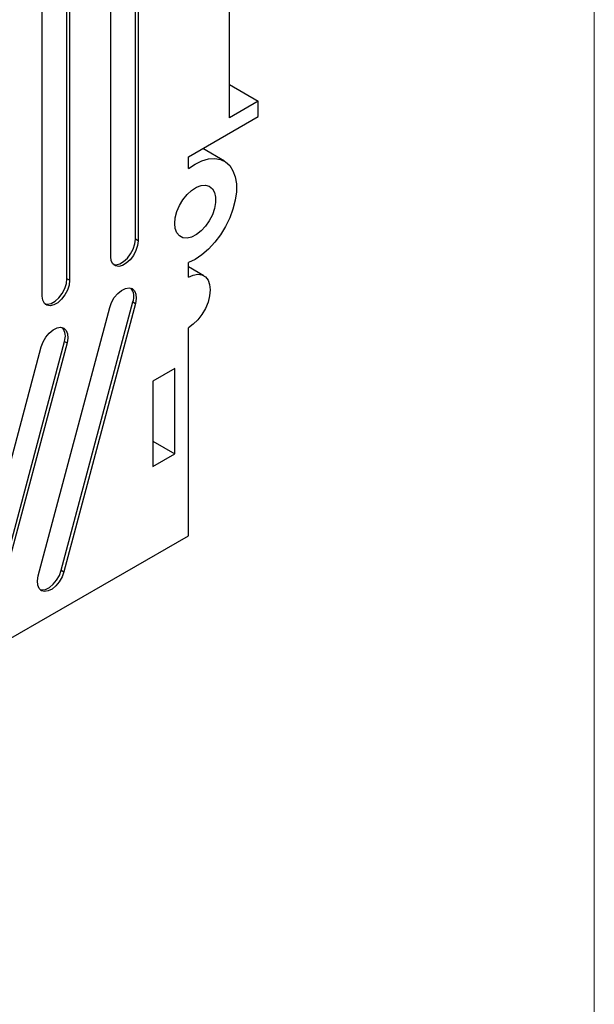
# Model space of a CAD drawing. Header units: inches. Extents: x 0 to 17, y 0 to 11.
# Tile 5 of 6: x 15.5 to 17, y 5.8 to 8.4. Entities that reach past the tile are written whole.
import ezdxf

# ---------------------------------------------------------------- set-up
doc = ezdxf.new("R2010")
doc.units = ezdxf.units.IN
doc.header["$MEASUREMENT"] = 0
doc.linetypes.add('SLD-Solid', pattern=[0])
doc.layers.add('SLD-DEFPOINTS', color=7, linetype='Continuous')

# ---------------------------------------------------------------- blocks, each defined once
blk = doc.blocks.new('Block2')
at = {"color": 7, "linetype": 'SLD-Solid', "lineweight": 18}
blk.add_line((17, 0), (17, 11), dxfattribs=at)

msp = doc.modelspace()

# ---------------------------------------------------------------- linework, layer by layer
for p, q in [((15.8144, 7.8042), (15.8144, 9.3638)), ((15.8214, 9.3598), (15.8214, 7.8002)), ((15.7507, 7.7594), (15.7507, 9.3189)), ((15.6377, 7.7021), (15.6377, 9.2617)), ((16.0574, 8.1181), (16.0574, 9.2817)), ((15.6446, 9.2577), (15.6446, 7.6981)), ((15.5739, 7.6573), (15.5739, 9.2169)), ((16.0574, 8.2042), (16.1319, 8.1611)), ((16.1319, 8.1611), (16.0574, 8.1181)), ((16.1319, 8.1209), (16.1319, 8.1611)), ((15.9513, 8.0167), (16.1319, 8.1209)), ((15.9513, 7.9866), (15.9513, 8.0167)), ((16.0444, 8.006), (15.9886, 8.0382)), ((15.8214, 7.8002), (15.8144, 7.8042)), ((15.9513, 7.7058), (15.9513, 7.7438)), ((15.9912, 7.7097), (15.9513, 7.7328)), ((15.6446, 7.6981), (15.6377, 7.7021)), ((15.6228, 6.9487), (15.8078, 7.6423)), ((15.8147, 7.6383), (15.6298, 6.9447)), ((15.8078, 7.6423), (15.8147, 7.6383)), ((15.5633, 6.9343), (15.7483, 7.6278)), ((15.9513, 7.0382), (15.9513, 7.5755)), ((15.446, 6.8467), (15.631, 7.5402)), ((15.638, 7.5362), (15.453, 6.8426)), ((15.631, 7.5402), (15.638, 7.5362)), ((15.3866, 6.8322), (15.5715, 7.5258)), ((15.916, 7.4702), (15.8594, 7.4375)), ((15.916, 7.2497), (15.916, 7.4702)), ((15.8594, 7.4375), (15.8594, 7.2171)), ((15.8594, 7.2824), (15.916, 7.2497)), ((15.8594, 7.2171), (15.916, 7.2497)), ((13.9219, 5.8667), (15.9513, 7.0382)), ((15.6228, 6.9487), (15.6298, 6.9447))]:
    msp.add_line(p, q)
at = {"flags": 128}
for points in [[(15.9513, 7.9866), (15.9689, 7.9984), (15.9864, 8.0069), (16.0035, 8.0118), (16.0197, 8.013), (16.0344, 8.0104), (16.0474, 8.0041), (16.0582, 7.9943), (16.0666, 7.9812), (16.0724, 7.9653), (16.0753, 7.9469), (16.0753, 7.9265), (16.0724, 7.9048), (16.0666, 7.8822), (16.0582, 7.8595), (16.0474, 7.8372), (16.0344, 7.8159), (16.0197, 7.7963), (16.0035, 7.7788), (15.9864, 7.764), (15.9689, 7.7522), (15.9513, 7.7438)], [(15.916, 7.8448), (15.9174, 7.8597), (15.9216, 7.8755), (15.9284, 7.8913), (15.9373, 7.9062), (15.948, 7.9195), (15.9598, 7.9304), (15.9721, 7.9383), (15.9842, 7.9428), (15.9955, 7.9437), (16.0054, 7.9409), (16.0133, 7.9346), (16.0188, 7.9251), (16.0217, 7.9129), (16.0217, 7.8987), (16.0188, 7.8832), (16.0133, 7.8673), (16.0054, 7.8518), (15.9955, 7.8376), (15.9842, 7.8255), (15.9721, 7.816), (15.9598, 7.8097), (15.948, 7.807), (15.9373, 7.808), (15.9284, 7.8126), (15.9216, 7.8205), (15.9174, 7.8315), (15.916, 7.8448)], [(15.8214, 7.8002), (15.82, 7.7878), (15.8158, 7.7749), (15.8092, 7.7623), (15.8007, 7.7511), (15.7911, 7.7423), (15.781, 7.7364), (15.7714, 7.7341), (15.7629, 7.7355), (15.7563, 7.7405), (15.7521, 7.7487), (15.7507, 7.7594)], [(15.7578, 7.7389), (15.7644, 7.7382), (15.7741, 7.7405), (15.7841, 7.7463), (15.7938, 7.7551), (15.8022, 7.7663), (15.8088, 7.7789), (15.813, 7.7919), (15.8144, 7.8042)], [(15.9513, 7.7058), (15.9639, 7.7114), (15.9758, 7.7135), (15.9865, 7.7119), (15.9954, 7.7067), (16.0021, 7.6983), (16.0063, 7.6869), (16.0077, 7.6732), (16.0063, 7.6579), (16.0021, 7.6417), (15.9954, 7.6255), (15.9865, 7.61), (15.9758, 7.5961), (15.9639, 7.5844), (15.9513, 7.5755)], [(15.6446, 7.6981), (15.6432, 7.6858), (15.639, 7.6728), (15.6324, 7.6602), (15.624, 7.6491), (15.6143, 7.6402), (15.6042, 7.6344), (15.5946, 7.6321), (15.5861, 7.6335), (15.5795, 7.6385), (15.5753, 7.6466), (15.5739, 7.6573)], [(15.581, 7.6368), (15.5876, 7.6361), (15.5973, 7.6384), (15.6073, 7.6442), (15.617, 7.6531), (15.6255, 7.6642), (15.632, 7.6768), (15.6362, 7.6898), (15.6377, 7.7021)], [(15.7483, 7.6278), (15.753, 7.6408), (15.7601, 7.6532), (15.7689, 7.6639), (15.7787, 7.6721), (15.7887, 7.6772), (15.7982, 7.6787), (15.8063, 7.6765), (15.8124, 7.6707), (15.816, 7.6619), (15.8168, 7.6508), (15.8147, 7.6383)], [(15.5715, 7.5258), (15.5763, 7.5388), (15.5833, 7.5511), (15.5921, 7.5618), (15.6019, 7.5701), (15.612, 7.5751), (15.6214, 7.5766), (15.6295, 7.5744), (15.6356, 7.5687), (15.6392, 7.5599), (15.64, 7.5488), (15.638, 7.5362)], [(15.5683, 6.8986), (15.5729, 6.8979), (15.5824, 6.8993), (15.5924, 6.9044), (15.6022, 6.9126), (15.611, 6.9234), (15.6181, 6.9357), (15.6228, 6.9487)], [(15.6298, 6.9447), (15.625, 6.9317), (15.618, 6.9193), (15.6092, 6.9086), (15.5994, 6.9004), (15.5893, 6.8953), (15.5799, 6.8938), (15.5718, 6.8961), (15.5657, 6.9018), (15.5621, 6.9106), (15.5613, 6.9217), (15.5633, 6.9343)]]:
    msp.add_lwpolyline(points, dxfattribs=at)
for centre, start, end in [((15.775, 7.6559), 337.5045, 38.4242), ((15.5982, 7.5538), 337.505, 38.4241)]:
    msp.add_arc(centre, 0.0355, start, end)

# ---------------------------------------------------------------- block references
at = {"layer": 'SLD-DEFPOINTS'}
msp.add_blockref('Block2', (0, 0), dxfattribs=at)

doc.saveas('drawing.dxf')
